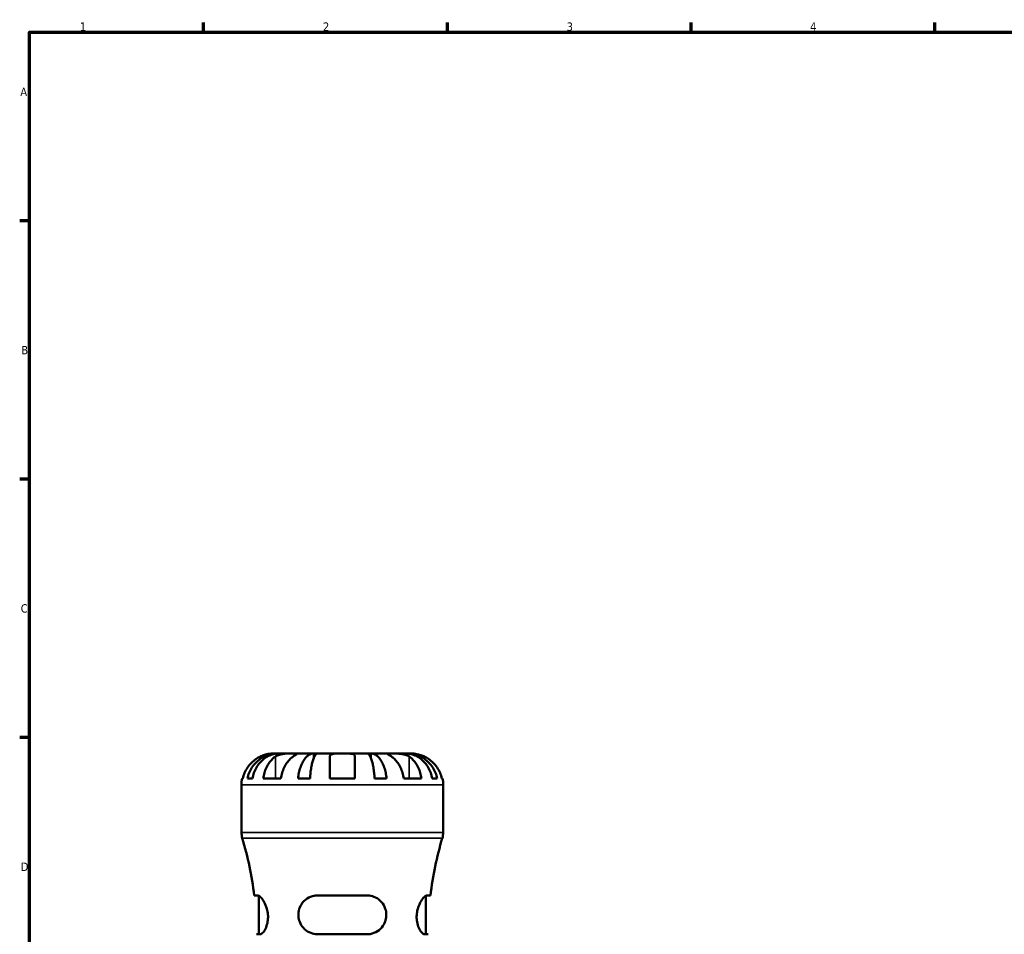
# Model space of a CAD drawing. Header units: millimetres. Extents: x 0 to 903, y 0 to 973.
# Tile 3 of 10: x 17 to 300, y 315 to 578. Entities that reach past the tile are written whole.
import ezdxf

# ---------------------------------------------------------------- set-up
doc = ezdxf.new("R2010")
doc.units = ezdxf.units.MM
for name, color, linetype, lineweight in [('Border (ANSI)', 7, 'Continuous', 70), ('Visible (ANSI)', 7, 'Continuous', 50), ('Visible Narrow (ANSI)', 7, 'Continuous', 35)]:
    doc.layers.add(name, color=color, linetype=linetype, lineweight=lineweight)
doc.styles.add('Note Text (ANSI)', font='tahoma.ttf')

# ---------------------------------------------------------------- blocks, each defined once
blk = doc.blocks.new('Borders Default Border')
at = {"layer": 'Border (ANSI)'}
for p, q in [((70.08, 574), (70.08, 576.8)), ((140.17, 574), (140.17, 576.8)), ((210.25, 574), (210.25, 576.8)), ((280.33, 574), (280.33, 576.8)), ((20, 519.75), (17.2, 519.75)), ((20, 445.5), (17.2, 445.5)), ((20, 371.25), (17.2, 371.25))]:
    blk.add_line(p, q, dxfattribs=at)
at = {"layer": 'Border (ANSI)', "flags": 128}
blk.add_lwpolyline([(20, 20), (20, 574), (821, 574), (821, 20), (20, 20)], dxfattribs=at)
at = {"layer": 'Border (ANSI)', "color": 5, "true_color": 0x0000ff, "char_height": 2.4, "attachment_point": 7, "style": 'Note Text (ANSI)'}
for s, insert in [('1', (34.5, 574.4)), ('2', (104.4, 574.4)), ('3', (174.46, 574.35)), ('4', (244.45, 574.4)), ('A', (17.38, 555.68)), ('B', (17.67, 481.43)), ('C', (17.51, 407.13)), ('D', (17.52, 332.93))]:
    blk.add_mtext(s, dxfattribs=dict(at, insert=insert))

msp = doc.modelspace()

# ---------------------------------------------------------------- linework, layer by layer
at = {"layer": 'Visible (ANSI)'}
for p, q in [((91.25, 366.68), (89.96, 366.68)), ((91.74, 366.68), (91.25, 366.68)), ((91.25, 366.68), (91.25, 366.66)), ((95.82, 366.68), (91.74, 366.68)), ((101.72, 366.68), (95.82, 366.68)), ((102.9, 366.68), (101.72, 366.68)), ((101.72, 366.68), (101.72, 365.35)), ((109.96, 366.68), (102.9, 366.68)), ((106.36, 359.48), (106.36, 365.8)), ((117.02, 366.68), (109.96, 366.68)), ((113.56, 365.8), (113.56, 359.48)), ((118.2, 366.68), (117.02, 366.68)), ((124.1, 366.68), (118.2, 366.68)), ((118.2, 366.68), (118.2, 365.35)), ((128.18, 366.68), (124.1, 366.68)), ((128.67, 366.68), (128.18, 366.68)), ((129.96, 366.68), (128.67, 366.68)), ((128.67, 366.68), (128.67, 366.66)), ((80.96, 344.01), (80.96, 357.68)), ((81.14, 359.48), (81.37, 359.48)), ((82.67, 359.48), (84.11, 359.48)), ((87.2, 359.48), (92.29, 359.48)), ((97.22, 359.48), (100.68, 359.48)), ((106.36, 359.48), (113.56, 359.48)), ((119.23, 359.48), (122.69, 359.48)), ((127.63, 359.48), (132.72, 359.48)), ((135.81, 359.48), (137.24, 359.48)), ((138.55, 359.48), (138.78, 359.48)), ((138.96, 344.01), (138.96, 357.68)), ((85.6, 325.91), (84.61, 325.91)), ((85.95, 314.71), (85.95, 325.81)), ((117, 325.91), (102.92, 325.91)), ((133.97, 314.71), (133.97, 325.81)), ((135.31, 325.91), (134.31, 325.91)), ((85.31, 314.71), (86.33, 314.71)), ((102.92, 314.71), (117, 314.71)), ((133.58, 314.71), (134.61, 314.71))]:
    msp.add_line(p, q, dxfattribs=at)
for centre, radius, start, end in [((89.96, 357.68), 9, 168.463, 180), ((129.96, 357.68), 9, 0, 11.537), ((86.76, 344.01), 5.8, 180, 196.5759), ((133.16, 344.01), 5.8, 343.4241, 0), ((-13.57, 314.15), 98.88, 6.8308, 16.5759), ((233.48, 314.15), 98.88, 163.4241, 173.1692)]:
    msp.add_arc(centre, radius, start, end, dxfattribs=at)
for points, knots in [([(86.36, 365.8), (85.97, 365.62), (85.58, 365.4), (84.7, 364.81), (84.22, 364.42), (83.43, 363.64), (83.04, 363.17), (82.37, 362.16), (82.08, 361.62), (81.66, 360.61), (81.48, 360.05), (81.37, 359.48)], [4.427884, 4.427884, 4.427884, 4.427884, 4.5512464, 4.5512464, 4.7191329, 4.7191329, 4.8858696, 4.8858696, 5.0526063, 5.0526063, 5.2140047, 5.2140047, 5.2140047, 5.2140047]), ([(82.67, 359.48), (82.79, 360.05), (82.96, 360.62), (83.37, 361.63), (83.64, 362.17), (84.29, 363.18), (84.67, 363.64), (85.43, 364.43), (85.89, 364.82), (86.87, 365.49), (87.39, 365.78), (88.39, 366.2), (88.96, 366.39), (90.11, 366.62), (90.7, 366.68), (91.25, 366.68)], [0.170746, 0.170746, 0.170746, 0.170746, 0.33284, 0.33284, 0.499494, 0.499494, 0.666149, 0.666149, 0.833209, 0.833209, 1.000269, 1.000269, 1.167973, 1.167973, 1.335677, 1.335677, 1.335677, 1.335677]), ([(91.74, 366.68), (91.25, 366.68), (90.73, 366.62), (89.7, 366.39), (89.19, 366.2), (88.3, 365.78), (87.84, 365.49), (86.97, 364.82), (86.56, 364.43), (85.88, 363.64), (85.55, 363.18), (84.97, 362.17), (84.72, 361.63), (84.36, 360.62), (84.21, 360.05), (84.11, 359.48)], [4.014251, 4.014251, 4.014251, 4.014251, 4.181955, 4.181955, 4.349659, 4.349659, 4.516719, 4.516719, 4.683779, 4.683779, 4.850433, 4.850433, 5.017088, 5.017088, 5.179182, 5.179182, 5.179182, 5.179182]), ([(89.96, 366.68), (89.96, 366.68), (89.93, 366.68), (89.79, 366.68), (89.68, 366.67), (89.33, 366.65), (89.03, 366.62), (88.44, 366.52), (88.17, 366.46), (87.68, 366.32), (87.46, 366.25), (87.02, 366.09), (86.79, 366), (86.5, 365.87), (86.43, 365.83), (86.36, 365.8)], [-2.4991326, -2.4991326, -2.4991326, -2.4991326, -2.4150544, -2.4150544, -2.3238473, -2.3238473, -2.1841143, -2.1841143, -2.0867477, -2.0867477, -2.0144067, -2.0144067, -1.9399427, -1.9399427, -1.916375, -1.916375, -1.916375, -1.916375]), ([(87.2, 359.48), (87.28, 360.05), (87.4, 360.61), (87.7, 361.62), (87.9, 362.16), (88.38, 363.17), (88.66, 363.64), (89.22, 364.42), (89.55, 364.81), (90.17, 365.4), (90.45, 365.62), (90.73, 365.8)], [0.1707531, 0.1707531, 0.1707531, 0.1707531, 0.3321515, 0.3321515, 0.4988882, 0.4988882, 0.6656248, 0.6656248, 0.8335114, 0.8335114, 0.9568737, 0.9568737, 0.9568737, 0.9568737]), ([(90.73, 365.8), (90.81, 365.86), (90.91, 365.92), (91.19, 366.07), (91.38, 366.15), (91.81, 366.31), (92.04, 366.38), (92.62, 366.51), (92.97, 366.57), (93.78, 366.65), (94.22, 366.66), (95.08, 366.68), (95.48, 366.68), (95.82, 366.68)], [-0.5800481, -0.5800481, -0.5800481, -0.5800481, -0.5384523, -0.5384523, -0.4638379, -0.4638379, -0.3862639, -0.3862639, -0.2784027, -0.2784027, -0.1427791, -0.1427791, 0, 0, 0, 0]), ([(95.82, 365.8), (95.54, 365.62), (95.26, 365.4), (94.64, 364.81), (94.31, 364.42), (93.75, 363.64), (93.47, 363.17), (92.99, 362.16), (92.79, 361.62), (92.5, 360.61), (92.37, 360.05), (92.29, 359.48)], [4.427884, 4.427884, 4.427884, 4.427884, 4.5512464, 4.5512464, 4.7191329, 4.7191329, 4.8858696, 4.8858696, 5.0526063, 5.0526063, 5.2140047, 5.2140047, 5.2140047, 5.2140047]), ([(95.82, 366.68), (96, 366.68), (96.16, 366.68), (96.45, 366.68), (96.57, 366.67), (96.8, 366.66), (96.86, 366.64), (96.88, 366.57), (96.83, 366.51), (96.65, 366.37), (96.56, 366.3), (96.33, 366.15), (96.2, 366.06), (95.98, 365.91), (95.9, 365.86), (95.82, 365.8)], [0, 0, 0, 0, 0.0777495, 0.0777495, 0.1608191, 0.1608191, 0.277838, 0.277838, 0.3882896, 0.3882896, 0.4654296, 0.4654296, 0.5403543, 0.5403543, 0.579532, 0.579532, 0.579532, 0.579532]), ([(97.22, 359.48), (97.28, 360.05), (97.37, 360.62), (97.59, 361.63), (97.73, 362.17), (98.07, 363.18), (98.27, 363.64), (98.67, 364.43), (98.91, 364.82), (99.42, 365.49), (99.7, 365.78), (100.22, 366.2), (100.52, 366.39), (101.12, 366.62), (101.43, 366.68), (101.72, 366.68)], [0.170746, 0.170746, 0.170746, 0.170746, 0.33284, 0.33284, 0.499494, 0.499494, 0.666149, 0.666149, 0.833209, 0.833209, 1.000269, 1.000269, 1.167973, 1.167973, 1.335677, 1.335677, 1.335677, 1.335677]), ([(102.9, 366.68), (102.76, 366.68), (102.61, 366.62), (102.31, 366.39), (102.16, 366.2), (101.9, 365.78), (101.77, 365.49), (101.51, 364.82), (101.4, 364.43), (101.2, 363.64), (101.1, 363.18), (100.93, 362.17), (100.86, 361.63), (100.76, 360.62), (100.71, 360.05), (100.68, 359.48)], [4.014251, 4.014251, 4.014251, 4.014251, 4.181955, 4.181955, 4.349659, 4.349659, 4.516719, 4.516719, 4.683779, 4.683779, 4.850433, 4.850433, 5.017088, 5.017088, 5.179182, 5.179182, 5.179182, 5.179182]), ([(106.36, 365.8), (106.36, 365.8), (106.36, 365.81), (106.36, 365.9), (106.37, 365.98), (106.43, 366.12), (106.47, 366.18), (106.59, 366.31), (106.68, 366.37), (106.96, 366.51), (107.19, 366.57), (107.79, 366.65), (108.16, 366.66), (109.01, 366.68), (109.48, 366.68), (109.96, 366.68)], [-0.5833263, -0.5833263, -0.5833263, -0.5833263, -0.5820685, -0.5820685, -0.518616, -0.518616, -0.4628074, -0.4628074, -0.3947327, -0.3947327, -0.2769242, -0.2769242, -0.1428835, -0.1428835, 0, 0, 0, 0]), ([(109.96, 366.68), (110.25, 366.68), (110.54, 366.68), (111.14, 366.68), (111.44, 366.67), (112.12, 366.65), (112.48, 366.61), (112.96, 366.5), (113.12, 366.44), (113.33, 366.31), (113.39, 366.25), (113.48, 366.12), (113.52, 366.05), (113.55, 365.93), (113.56, 365.87), (113.56, 365.8)], [0, 0, 0, 0, 0.0878331, 0.0878331, 0.1843541, 0.1843541, 0.3227975, 0.3227975, 0.4175446, 0.4175446, 0.4777493, 0.4777493, 0.5327624, 0.5327624, 0.5768127, 0.5768127, 0.5768127, 0.5768127]), ([(119.23, 359.48), (119.2, 360.05), (119.16, 360.62), (119.05, 361.63), (118.98, 362.17), (118.81, 363.18), (118.72, 363.64), (118.52, 364.43), (118.4, 364.82), (118.15, 365.49), (118.01, 365.78), (117.76, 366.2), (117.61, 366.39), (117.31, 366.62), (117.16, 366.68), (117.02, 366.68)], [0.170746, 0.170746, 0.170746, 0.170746, 0.33284, 0.33284, 0.499494, 0.499494, 0.666149, 0.666149, 0.833209, 0.833209, 1.000269, 1.000269, 1.167973, 1.167973, 1.335677, 1.335677, 1.335677, 1.335677]), ([(118.2, 366.68), (118.48, 366.68), (118.79, 366.62), (119.4, 366.39), (119.7, 366.2), (120.22, 365.78), (120.5, 365.49), (121.01, 364.82), (121.25, 364.43), (121.65, 363.64), (121.84, 363.18), (122.19, 362.17), (122.33, 361.63), (122.54, 360.62), (122.63, 360.05), (122.69, 359.48)], [4.014251, 4.014251, 4.014251, 4.014251, 4.181955, 4.181955, 4.349659, 4.349659, 4.516719, 4.516719, 4.683779, 4.683779, 4.850433, 4.850433, 5.017088, 5.017088, 5.179182, 5.179182, 5.179182, 5.179182]), ([(124.1, 365.8), (124.01, 365.86), (123.93, 365.92), (123.7, 366.07), (123.57, 366.15), (123.35, 366.31), (123.25, 366.38), (123.09, 366.51), (123.04, 366.57), (123.05, 366.65), (123.15, 366.66), (123.5, 366.68), (123.76, 366.68), (124.1, 366.68)], [-0.5800481, -0.5800481, -0.5800481, -0.5800481, -0.5384523, -0.5384523, -0.4638379, -0.4638379, -0.3862639, -0.3862639, -0.2784027, -0.2784027, -0.1427791, -0.1427791, 0, 0, 0, 0]), ([(124.1, 366.68), (124.28, 366.68), (124.49, 366.68), (124.94, 366.68), (125.19, 366.67), (125.82, 366.66), (126.2, 366.64), (126.95, 366.57), (127.32, 366.51), (127.9, 366.37), (128.13, 366.3), (128.56, 366.15), (128.75, 366.06), (129.02, 365.91), (129.11, 365.86), (129.19, 365.8)], [0, 0, 0, 0, 0.0777495, 0.0777495, 0.1608191, 0.1608191, 0.277838, 0.277838, 0.3882896, 0.3882896, 0.4654296, 0.4654296, 0.5403543, 0.5403543, 0.579532, 0.579532, 0.579532, 0.579532]), ([(127.63, 359.48), (127.55, 360.05), (127.42, 360.61), (127.12, 361.62), (126.92, 362.16), (126.45, 363.17), (126.17, 363.64), (125.61, 364.42), (125.28, 364.81), (124.65, 365.4), (124.37, 365.62), (124.1, 365.8)], [0.1707531, 0.1707531, 0.1707531, 0.1707531, 0.3321515, 0.3321515, 0.4988882, 0.4988882, 0.6656248, 0.6656248, 0.8335114, 0.8335114, 0.9568737, 0.9568737, 0.9568737, 0.9568737]), ([(135.81, 359.48), (135.71, 360.05), (135.56, 360.62), (135.19, 361.63), (134.95, 362.17), (134.37, 363.18), (134.03, 363.64), (133.35, 364.43), (132.95, 364.82), (132.08, 365.49), (131.61, 365.78), (130.72, 366.2), (130.22, 366.39), (129.19, 366.62), (128.66, 366.68), (128.18, 366.68)], [0.170746, 0.170746, 0.170746, 0.170746, 0.33284, 0.33284, 0.499494, 0.499494, 0.666149, 0.666149, 0.833209, 0.833209, 1.000269, 1.000269, 1.167973, 1.167973, 1.335677, 1.335677, 1.335677, 1.335677]), ([(128.67, 366.68), (129.21, 366.68), (129.8, 366.62), (130.96, 366.39), (131.53, 366.2), (132.53, 365.78), (133.05, 365.49), (134.03, 364.82), (134.48, 364.43), (135.25, 363.64), (135.62, 363.18), (136.28, 362.17), (136.55, 361.63), (136.96, 360.62), (137.13, 360.05), (137.24, 359.48)], [4.014251, 4.014251, 4.014251, 4.014251, 4.181955, 4.181955, 4.349659, 4.349659, 4.516719, 4.516719, 4.683779, 4.683779, 4.850433, 4.850433, 5.017088, 5.017088, 5.179182, 5.179182, 5.179182, 5.179182]), ([(129.19, 365.8), (129.47, 365.62), (129.74, 365.4), (130.37, 364.81), (130.7, 364.42), (131.26, 363.64), (131.54, 363.17), (132.02, 362.16), (132.22, 361.62), (132.51, 360.61), (132.64, 360.05), (132.72, 359.48)], [4.427884, 4.427884, 4.427884, 4.427884, 4.5512464, 4.5512464, 4.7191329, 4.7191329, 4.8858696, 4.8858696, 5.0526063, 5.0526063, 5.2140047, 5.2140047, 5.2140047, 5.2140047]), ([(133.56, 365.8), (133.42, 365.87), (133.27, 365.93), (132.91, 366.08), (132.7, 366.16), (132.26, 366.31), (132.03, 366.38), (131.51, 366.51), (131.22, 366.57), (130.66, 366.65), (130.41, 366.66), (130.05, 366.68), (129.96, 366.68), (129.96, 366.68)], [-0.5764765, -0.5764765, -0.5764765, -0.5764765, -0.5296868, -0.5296868, -0.4605403, -0.4605403, -0.385624, -0.385624, -0.2773083, -0.2773083, -0.1425809, -0.1425809, 0, 0, 0, 0]), ([(138.55, 359.48), (138.43, 360.05), (138.26, 360.61), (137.84, 361.62), (137.55, 362.16), (136.88, 363.17), (136.48, 363.64), (135.69, 364.42), (135.22, 364.81), (134.34, 365.4), (133.95, 365.62), (133.56, 365.8)], [0.1707531, 0.1707531, 0.1707531, 0.1707531, 0.3321515, 0.3321515, 0.4988882, 0.4988882, 0.6656248, 0.6656248, 0.8335114, 0.8335114, 0.9568737, 0.9568737, 0.9568737, 0.9568737]), ([(85.6, 325.91), (85.67, 325.91), (85.74, 325.9), (86.03, 325.79), (86.27, 325.61), (86.85, 325), (87.19, 324.53), (87.79, 323.42), (88.06, 322.78), (88.41, 321.54), (88.52, 320.98), (88.61, 319.86), (88.6, 319.33), (88.48, 318.21), (88.35, 317.64), (87.98, 316.53), (87.73, 316.02), (87.18, 315.21), (86.89, 314.92), (86.53, 314.74), (86.43, 314.71), (86.33, 314.71)], [-1.976188, -1.976188, -1.976188, -1.976188, -1.9026, -1.9026, -1.703331, -1.703331, -1.456641, -1.456641, -1.225461, -1.225461, -1.050031, -1.050031, -0.88783, -0.88783, -0.698106, -0.698106, -0.466977, -0.466977, -0.223392, -0.223392, -0.123423, -0.123423, -0.123423, -0.123423]), ([(102.92, 314.71), (102.71, 314.71), (102.5, 314.72), (101.64, 314.82), (101.02, 315.01), (99.8, 315.6), (99.23, 316.04), (98.31, 317.06), (97.95, 317.64), (97.5, 318.78), (97.38, 319.32), (97.29, 320.42), (97.33, 320.97), (97.59, 322.16), (97.85, 322.78), (98.63, 324), (99.19, 324.57), (100.46, 325.4), (101.15, 325.68), (102.23, 325.88), (102.57, 325.91), (102.92, 325.91)], [-1.957607, -1.957607, -1.957607, -1.957607, -1.891613, -1.891613, -1.685849, -1.685849, -1.45918, -1.45918, -1.251362, -1.251362, -1.084707, -1.084707, -0.918346, -0.918346, -0.710133, -0.710133, -0.453403, -0.453403, -0.214469, -0.214469, -0.105699, -0.105699, -0.105699, -0.105699]), ([(117, 325.91), (117.23, 325.91), (117.47, 325.9), (118.32, 325.79), (118.92, 325.61), (120.15, 325), (120.76, 324.53), (121.71, 323.42), (122.08, 322.78), (122.49, 321.54), (122.59, 320.98), (122.61, 319.86), (122.54, 319.33), (122.22, 318.21), (121.96, 317.64), (121.2, 316.53), (120.67, 316.02), (119.42, 315.21), (118.7, 314.92), (117.63, 314.74), (117.32, 314.71), (117, 314.71)], [-1.976188, -1.976188, -1.976188, -1.976188, -1.9026, -1.9026, -1.703331, -1.703331, -1.456641, -1.456641, -1.225461, -1.225461, -1.050031, -1.050031, -0.88783, -0.88783, -0.698106, -0.698106, -0.466977, -0.466977, -0.223392, -0.223392, -0.123423, -0.123423, -0.123423, -0.123423]), ([(133.58, 314.71), (133.52, 314.71), (133.46, 314.72), (133.18, 314.82), (132.94, 315.01), (132.44, 315.6), (132.18, 316.04), (131.74, 317.06), (131.56, 317.64), (131.36, 318.78), (131.31, 319.32), (131.34, 320.42), (131.4, 320.97), (131.65, 322.16), (131.86, 322.78), (132.4, 324), (132.75, 324.57), (133.41, 325.4), (133.72, 325.68), (134.1, 325.88), (134.21, 325.91), (134.31, 325.91)], [-1.957607, -1.957607, -1.957607, -1.957607, -1.891613, -1.891613, -1.685849, -1.685849, -1.45918, -1.45918, -1.251362, -1.251362, -1.084707, -1.084707, -0.918346, -0.918346, -0.710133, -0.710133, -0.453403, -0.453403, -0.214469, -0.214469, -0.105699, -0.105699, -0.105699, -0.105699])]:
    msp.add_open_spline(points, degree=3, knots=knots, dxfattribs=at)
at = {"layer": 'Visible Narrow (ANSI)'}
for p, q in [((90.73, 365.49), (90.73, 359.79)), ((129.19, 365.49), (129.19, 359.79)), ((138.6, 357.68), (81.32, 357.68)), ((81.32, 344.01), (138.6, 344.01)), ((138.36, 342.36), (81.55, 342.36))]:
    msp.add_line(p, q, dxfattribs=at)

# ---------------------------------------------------------------- block references
msp.add_blockref('Borders Default Border', (0, 0))

doc.saveas('drawing.dxf')
